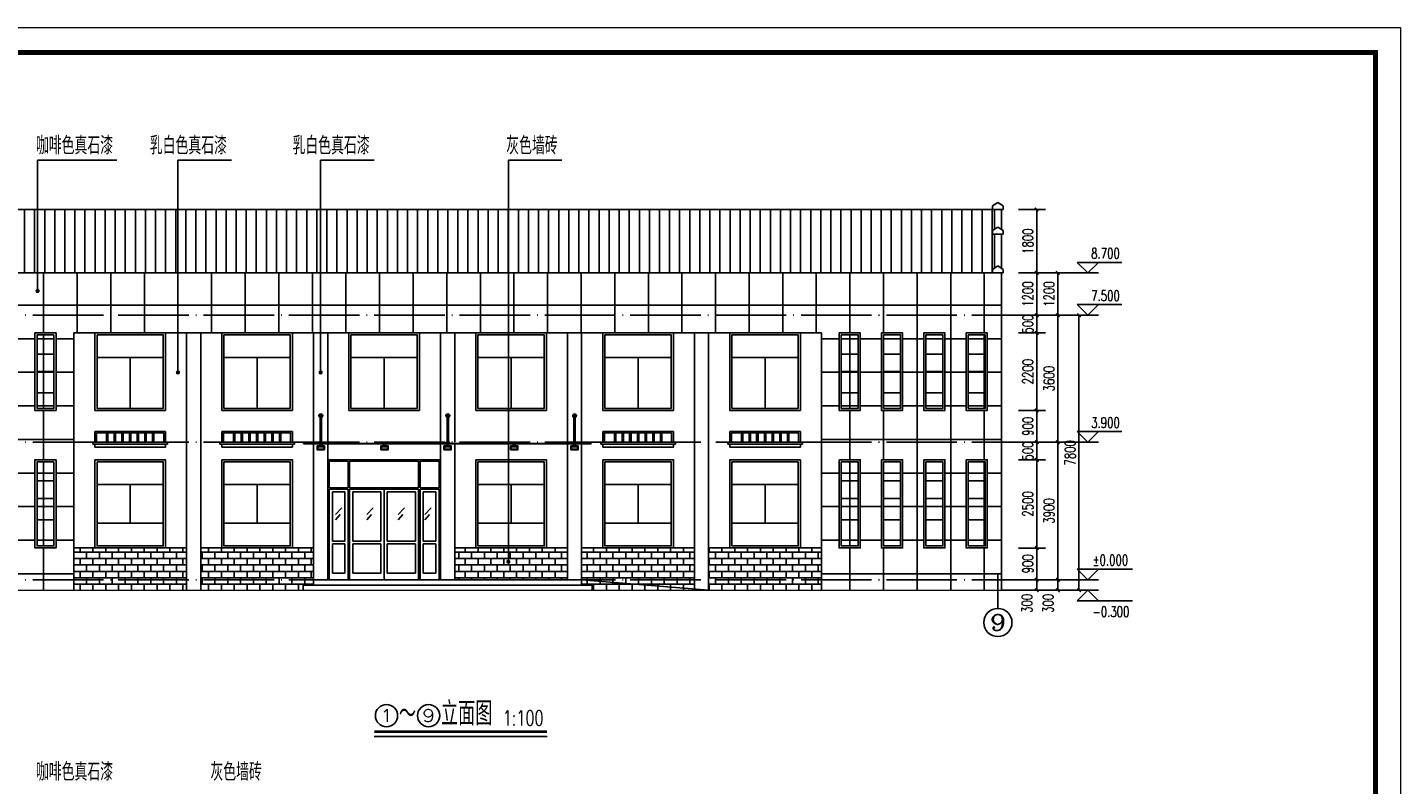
# Model space of a CAD drawing. Extents: x 88237 to 730297, y -11868 to 107702.
# Tile 26 of 51: x 446381 to 485309, y 63334 to 84802. Entities that reach past the tile are written whole.
import ezdxf
from ezdxf.enums import TextEntityAlignment as Align

# ---------------------------------------------------------------- set-up
doc = ezdxf.new("R2010")
doc.units = 0
doc.header["$LTSCALE"] = 1000
doc.header["$MEASUREMENT"] = 0
doc.linetypes.add('DOTE', pattern=[2.42, 2, -0.2, 0.02, -0.2])
for name, color, linetype in [('AXIS', 3, 'Continuous'), ('AXIS_TEXT', 7, 'Continuous'), ('DIM_ELEV', 3, 'Continuous'), ('DIM_LEAD', 3, 'Continuous'), ('DIM_SYMB', 3, 'Continuous'), ('DOTE', 1, 'DOTE'), ('PUB_DIM', 3, 'Continuous'), ('PUB_TEXT', 7, 'Continuous'), ('WINDOW', 4, 'Continuous'), ('zz-6', 7, 'Continuous'), ('图框', 7, 'Continuous')]:
    doc.layers.add(name, color=color, linetype=linetype)
doc.styles.add('_TCH_AXIS', font='COMPLEX', dxfattribs={"bigfont": 'GBCBIG'})
doc.styles.add('_TCH_DIM', font='SIMPLEX', dxfattribs={"bigfont": 'GBCBIG'})
doc.styles.add('_TCH_DIM_T3', font='SIMPLEX', dxfattribs={"width": 0.705882, "bigfont": 'GBCBIG'})
doc.dimstyles.new('_TCH_ARCH&&100', dxfattribs={"dimtxt": 297.5, "dimasz": 100, "dimexe": 250, "dimexo": 300, "dimgap": 100, "dimtad": 1, "dimdec": 0, "dimzin": 0, "dimdsep": 46, "dimtxsty": '_TCH_DIM_T3', "dimblk": 'ARCHTICK', "dimcen": 0.09, "dimclrt": 7, "dimazin": 2, "dimtfac": 1, "dimtdec": 0, "dimtix": 1, "dimtmove": 2, "dimatfit": 3, "dimfxl": 1, "dimtolj": 1, "dimtzin": 0, "dimarcsym": 0})

# ---------------------------------------------------------------- blocks, each defined once
blk = doc.blocks.new('_ArchTick')
at = {"color": 0, "linetype": 'ByBlock', "const_width": 0.4}
blk.add_lwpolyline([(-0.5, -0.5), (0.5, 0.5)], dxfattribs=at)
blk = doc.blocks.new('*D428')
at = {"layer": 'Defpoints', "color": 0}
for p in [(473718, 76641), (476193, 76641), (473718, 68841)]:
    blk.add_point(p, dxfattribs=at)
at = {"layer": 'PUB_DIM', "color": 0, "lineweight": -2}
for p, q in [((474018, 76641), (476443, 76641)), ((476193, 68841), (476193, 76641)), ((474018, 68841), (476443, 68841))]:
    blk.add_line(p, q, dxfattribs=at)
at = {"layer": 'PUB_DIM', "color": 0, "lineweight": -2, "xscale": 100, "yscale": 100, "zscale": 100}
for p, rotation in [((476193, 76641), 90), ((476193, 68841), 270)]:
    blk.add_blockref('_ArchTick', p, dxfattribs=dict(at, rotation=rotation))
at = {"layer": 'PUB_DIM', "color": 7, "insert": (475944, 72741), "char_height": 297.5, "attachment_point": 5, "rotation": 90, "style": '_TCH_DIM_T3'}
blk.add_mtext('\\A1;7800', dxfattribs=at)
blk = doc.blocks.new('*D429')
at = {"layer": 'Defpoints', "color": 0}
for p in [(474781, 69141), (475593, 69141), (474781, 68841)]:
    blk.add_point(p, dxfattribs=at)
at = {"layer": 'PUB_DIM', "color": 0, "lineweight": -2}
for p, q in [((475081, 69141), (475843, 69141)), ((475593, 68841), (475593, 69141)), ((475081, 68841), (475843, 68841))]:
    blk.add_line(p, q, dxfattribs=at)
at = {"layer": 'PUB_DIM', "color": 0, "lineweight": -2, "xscale": 100, "yscale": 100, "zscale": 100}
for p, rotation in [((475593, 69141), 90), ((475593, 68841), 270)]:
    blk.add_blockref('_ArchTick', p, dxfattribs=dict(at, rotation=rotation))
at = {"layer": 'PUB_DIM', "color": 7, "insert": (475318, 68471), "char_height": 297.5, "attachment_point": 5, "rotation": 90, "style": '_TCH_DIM_T3'}
blk.add_mtext('\\A1;300', dxfattribs=at)
blk = doc.blocks.new('*D430')
at = {"layer": 'Defpoints', "color": 0}
for p in [(474781, 73041), (475593, 73041), (474781, 69141)]:
    blk.add_point(p, dxfattribs=at)
at = {"layer": 'PUB_DIM', "color": 0, "lineweight": -2}
for p, q in [((475081, 73041), (475843, 73041)), ((475593, 69141), (475593, 73041)), ((475081, 69141), (475843, 69141))]:
    blk.add_line(p, q, dxfattribs=at)
at = {"layer": 'PUB_DIM', "color": 0, "lineweight": -2, "xscale": 100, "yscale": 100, "zscale": 100}
for p, rotation in [((475593, 73041), 90), ((475593, 69141), 270)]:
    blk.add_blockref('_ArchTick', p, dxfattribs=dict(at, rotation=rotation))
at = {"layer": 'PUB_DIM', "color": 7, "insert": (475344, 71091), "char_height": 297.5, "attachment_point": 5, "rotation": 90, "style": '_TCH_DIM_T3'}
blk.add_mtext('\\A1;3900', dxfattribs=at)
blk = doc.blocks.new('*D431')
at = {"layer": 'Defpoints', "color": 0}
for p in [(474781, 76641), (475593, 76641), (474781, 73041)]:
    blk.add_point(p, dxfattribs=at)
at = {"layer": 'PUB_DIM', "color": 0, "lineweight": -2}
for p, q in [((475081, 76641), (475843, 76641)), ((475593, 73041), (475593, 76641)), ((475081, 73041), (475843, 73041))]:
    blk.add_line(p, q, dxfattribs=at)
at = {"layer": 'PUB_DIM', "color": 0, "lineweight": -2, "xscale": 100, "yscale": 100, "zscale": 100}
for p, rotation in [((475593, 76641), 90), ((475593, 73041), 270)]:
    blk.add_blockref('_ArchTick', p, dxfattribs=dict(at, rotation=rotation))
at = {"layer": 'PUB_DIM', "color": 7, "insert": (475344, 74841), "char_height": 297.5, "attachment_point": 5, "rotation": 90, "style": '_TCH_DIM_T3'}
blk.add_mtext('\\A1;3600', dxfattribs=at)
blk = doc.blocks.new('*D432')
at = {"layer": 'Defpoints', "color": 0}
for p in [(474781, 77841), (475593, 77841), (474781, 76641)]:
    blk.add_point(p, dxfattribs=at)
at = {"layer": 'PUB_DIM', "color": 0, "lineweight": -2}
for p, q in [((475081, 77841), (475843, 77841)), ((475593, 76641), (475593, 77841)), ((475081, 76641), (475843, 76641))]:
    blk.add_line(p, q, dxfattribs=at)
at = {"layer": 'PUB_DIM', "color": 0, "lineweight": -2, "xscale": 100, "yscale": 100, "zscale": 100}
for p, rotation in [((475593, 77841), 90), ((475593, 76641), 270)]:
    blk.add_blockref('_ArchTick', p, dxfattribs=dict(at, rotation=rotation))
at = {"layer": 'PUB_DIM', "color": 7, "insert": (475344, 77241), "char_height": 297.5, "attachment_point": 5, "rotation": 90, "style": '_TCH_DIM_T3'}
blk.add_mtext('\\A1;1200', dxfattribs=at)
blk = doc.blocks.new('*D433')
at = {"layer": 'Defpoints', "color": 0}
for p in [(474181, 69141), (474993, 69141), (474181, 68841)]:
    blk.add_point(p, dxfattribs=at)
at = {"layer": 'PUB_DIM', "color": 0, "lineweight": -2}
for p, q in [((474481, 69141), (475243, 69141)), ((474993, 68841), (474993, 69141)), ((474481, 68841), (475243, 68841))]:
    blk.add_line(p, q, dxfattribs=at)
at = {"layer": 'PUB_DIM', "color": 0, "lineweight": -2, "xscale": 100, "yscale": 100, "zscale": 100}
for p, rotation in [((474993, 69141), 90), ((474993, 68841), 270)]:
    blk.add_blockref('_ArchTick', p, dxfattribs=dict(at, rotation=rotation))
at = {"layer": 'PUB_DIM', "color": 7, "insert": (474718, 68471), "char_height": 297.5, "attachment_point": 5, "rotation": 90, "style": '_TCH_DIM_T3'}
blk.add_mtext('\\A1;300', dxfattribs=at)
blk = doc.blocks.new('*D434')
at = {"layer": 'Defpoints', "color": 0}
for p in [(474181, 70041), (474993, 70041), (474181, 69141)]:
    blk.add_point(p, dxfattribs=at)
at = {"layer": 'PUB_DIM', "color": 0, "lineweight": -2}
for p, q in [((474481, 70041), (475243, 70041)), ((474993, 69141), (474993, 70041)), ((474481, 69141), (475243, 69141))]:
    blk.add_line(p, q, dxfattribs=at)
at = {"layer": 'PUB_DIM', "color": 0, "lineweight": -2, "xscale": 100, "yscale": 100, "zscale": 100}
for p, rotation in [((474993, 70041), 90), ((474993, 69141), 270)]:
    blk.add_blockref('_ArchTick', p, dxfattribs=dict(at, rotation=rotation))
at = {"layer": 'PUB_DIM', "color": 7, "insert": (474744, 69591), "char_height": 297.5, "attachment_point": 5, "rotation": 90, "style": '_TCH_DIM_T3'}
blk.add_mtext('\\A1;900', dxfattribs=at)
blk = doc.blocks.new('*D435')
at = {"layer": 'Defpoints', "color": 0}
for p in [(474181, 72541), (474993, 72541), (474181, 70041)]:
    blk.add_point(p, dxfattribs=at)
at = {"layer": 'PUB_DIM', "color": 0, "lineweight": -2}
for p, q in [((474481, 72541), (475243, 72541)), ((474993, 70041), (474993, 72541)), ((474481, 70041), (475243, 70041))]:
    blk.add_line(p, q, dxfattribs=at)
at = {"layer": 'PUB_DIM', "color": 0, "lineweight": -2, "xscale": 100, "yscale": 100, "zscale": 100}
for p, rotation in [((474993, 72541), 90), ((474993, 70041), 270)]:
    blk.add_blockref('_ArchTick', p, dxfattribs=dict(at, rotation=rotation))
at = {"layer": 'PUB_DIM', "color": 7, "insert": (474744, 71291), "char_height": 297.5, "attachment_point": 5, "rotation": 90, "style": '_TCH_DIM_T3'}
blk.add_mtext('\\A1;2500', dxfattribs=at)
blk = doc.blocks.new('*D436')
at = {"layer": 'Defpoints', "color": 0}
for p in [(474181, 73041), (474993, 73041), (474181, 72541)]:
    blk.add_point(p, dxfattribs=at)
at = {"layer": 'PUB_DIM', "color": 0, "lineweight": -2}
for p, q in [((474481, 73041), (475243, 73041)), ((474993, 73041), (474993, 73141)), ((474993, 72541), (474993, 73041)), ((474481, 72541), (475243, 72541)), ((474993, 72541), (474993, 72441))]:
    blk.add_line(p, q, dxfattribs=at)
at = {"layer": 'PUB_DIM', "color": 0, "lineweight": -2, "xscale": 100, "yscale": 100, "zscale": 100}
for p, rotation in [((474993, 73041), 270), ((474993, 72541), 90)]:
    blk.add_blockref('_ArchTick', p, dxfattribs=dict(at, rotation=rotation))
at = {"layer": 'PUB_DIM', "color": 7, "insert": (474744, 72791), "char_height": 297.5, "attachment_point": 5, "rotation": 90, "style": '_TCH_DIM_T3'}
blk.add_mtext('\\A1;500', dxfattribs=at)
blk = doc.blocks.new('*D437')
at = {"layer": 'Defpoints', "color": 0}
for p in [(474181, 73941), (474993, 73941), (474181, 73041)]:
    blk.add_point(p, dxfattribs=at)
at = {"layer": 'PUB_DIM', "color": 0, "lineweight": -2}
for p, q in [((474481, 73941), (475243, 73941)), ((474993, 73041), (474993, 73941)), ((474481, 73041), (475243, 73041))]:
    blk.add_line(p, q, dxfattribs=at)
at = {"layer": 'PUB_DIM', "color": 0, "lineweight": -2, "xscale": 100, "yscale": 100, "zscale": 100}
for p, rotation in [((474993, 73941), 90), ((474993, 73041), 270)]:
    blk.add_blockref('_ArchTick', p, dxfattribs=dict(at, rotation=rotation))
at = {"layer": 'PUB_DIM', "color": 7, "insert": (474744, 73491), "char_height": 297.5, "attachment_point": 5, "rotation": 90, "style": '_TCH_DIM_T3'}
blk.add_mtext('\\A1;900', dxfattribs=at)
blk = doc.blocks.new('*D438')
at = {"layer": 'Defpoints', "color": 0}
for p in [(474181, 76141), (474993, 76141), (474181, 73941)]:
    blk.add_point(p, dxfattribs=at)
at = {"layer": 'PUB_DIM', "color": 0, "lineweight": -2}
for p, q in [((474481, 76141), (475243, 76141)), ((474993, 73941), (474993, 76141)), ((474481, 73941), (475243, 73941))]:
    blk.add_line(p, q, dxfattribs=at)
at = {"layer": 'PUB_DIM', "color": 0, "lineweight": -2, "xscale": 100, "yscale": 100, "zscale": 100}
for p, rotation in [((474993, 76141), 90), ((474993, 73941), 270)]:
    blk.add_blockref('_ArchTick', p, dxfattribs=dict(at, rotation=rotation))
at = {"layer": 'PUB_DIM', "color": 7, "insert": (474744, 75041), "char_height": 297.5, "attachment_point": 5, "rotation": 90, "style": '_TCH_DIM_T3'}
blk.add_mtext('\\A1;2200', dxfattribs=at)
blk = doc.blocks.new('*D439')
at = {"layer": 'Defpoints', "color": 0}
for p in [(474181, 76641), (474993, 76641), (474181, 76141)]:
    blk.add_point(p, dxfattribs=at)
at = {"layer": 'PUB_DIM', "color": 0, "lineweight": -2}
for p, q in [((474993, 76641), (474993, 76741)), ((474481, 76641), (475243, 76641)), ((474993, 76141), (474993, 76641)), ((474481, 76141), (475243, 76141)), ((474993, 76141), (474993, 76041))]:
    blk.add_line(p, q, dxfattribs=at)
at = {"layer": 'PUB_DIM', "color": 0, "lineweight": -2, "xscale": 100, "yscale": 100, "zscale": 100}
for p, rotation in [((474993, 76641), 270), ((474993, 76141), 90)]:
    blk.add_blockref('_ArchTick', p, dxfattribs=dict(at, rotation=rotation))
at = {"layer": 'PUB_DIM', "color": 7, "insert": (474744, 76391), "char_height": 297.5, "attachment_point": 5, "rotation": 90, "style": '_TCH_DIM_T3'}
blk.add_mtext('\\A1;500', dxfattribs=at)
blk = doc.blocks.new('*D440')
at = {"layer": 'Defpoints', "color": 0}
for p in [(474181, 77841), (474993, 77841), (474181, 76641)]:
    blk.add_point(p, dxfattribs=at)
at = {"layer": 'PUB_DIM', "color": 0, "lineweight": -2}
for p, q in [((474481, 77841), (475243, 77841)), ((474993, 76641), (474993, 77841)), ((474481, 76641), (475243, 76641))]:
    blk.add_line(p, q, dxfattribs=at)
at = {"layer": 'PUB_DIM', "color": 0, "lineweight": -2, "xscale": 100, "yscale": 100, "zscale": 100}
for p, rotation in [((474993, 77841), 90), ((474993, 76641), 270)]:
    blk.add_blockref('_ArchTick', p, dxfattribs=dict(at, rotation=rotation))
at = {"layer": 'PUB_DIM', "color": 7, "insert": (474744, 77241), "char_height": 297.5, "attachment_point": 5, "rotation": 90, "style": '_TCH_DIM_T3'}
blk.add_mtext('\\A1;1200', dxfattribs=at)
blk = doc.blocks.new('*D441')
at = {"layer": 'Defpoints', "color": 0}
for p in [(474181, 79641), (474993, 79641), (474181, 77841)]:
    blk.add_point(p, dxfattribs=at)
at = {"layer": 'PUB_DIM', "color": 0, "lineweight": -2}
for p, q in [((474481, 79641), (475243, 79641)), ((474993, 77841), (474993, 79641)), ((474481, 77841), (475243, 77841))]:
    blk.add_line(p, q, dxfattribs=at)
at = {"layer": 'PUB_DIM', "color": 0, "lineweight": -2, "xscale": 100, "yscale": 100, "zscale": 100}
for p, rotation in [((474993, 79641), 90), ((474993, 77841), 270)]:
    blk.add_blockref('_ArchTick', p, dxfattribs=dict(at, rotation=rotation))
at = {"layer": 'PUB_DIM', "color": 7, "insert": (474744, 78741), "char_height": 297.5, "attachment_point": 5, "rotation": 90, "style": '_TCH_DIM_T3'}
blk.add_mtext('\\A1;1800', dxfattribs=at)
blk = doc.blocks.new('d4trtg')
at = {"lineweight": 0}
for p, q in [((653868.4, 3902577.3), (658071.2, 3902577.3)), ((658071.2, 3902577.3), (658071.2, 3899605.3))]:
    blk.add_line(p, q, dxfattribs=at)
at = {"lineweight": 0, "const_width": 10}
blk.add_lwpolyline([(654118.6, 3902527.3), (658021.2, 3902527.3), (658021.2, 3899655.4), (654118.6, 3899655.4)], close=True, dxfattribs=at)

msp = doc.modelspace()

# ---------------------------------------------------------------- hatches: boundary and pattern name
h = msp.add_hatch()
h.set_pattern_fill('ANSI31', color=251, scale=180, angle=45, style=0)
h.set_pattern_definition([(90, (400291.68, -264889.1), (-285.75, 9e-14), [])])
h.paths.add_polyline_path([(442793, 79641.3), (442793, 77841.3), (473793, 77841.3), (473793, 79641.3)])
h = msp.add_hatch()
h.set_pattern_fill('ANSI37', color=18, scale=600, angle=45, style=0)
h.set_pattern_definition([(90, (-963814.6, -245969), (-952.5, 2e-13), []), (180, (-963814.6, -245969), (-2e-13, -952.5), [])])
h.paths.add_polyline_path([(468893, 76141.3), (468893, 68841.3), (473993, 68841.3), (473993, 77841.3), (442593, 77841.3), (442593, 68841.3), (447693, 68841.3), (447693, 76141.3)])
h.paths.add_polyline_path([(447193, 76141.3), (447193, 73941.3), (446593, 73941.3), (446593, 76141.3)], flags=16)
h.paths.add_polyline_path([(445993, 76141.3), (445993, 73941.3), (445393, 73941.3), (445393, 76141.3)], flags=16)
h.paths.add_polyline_path([(447193, 72541.3), (447193, 70041.3), (446593, 70041.3), (446593, 72541.3)], flags=16)
h.paths.add_polyline_path([(445993, 72541.3), (445993, 70041.3), (445393, 70041.3), (445393, 72541.3)], flags=16)
h.paths.add_polyline_path([(444793, 76141.3), (444793, 73941.3), (444193, 73941.3), (444193, 76141.3)], flags=16)
h.paths.add_polyline_path([(444793, 72541.3), (444793, 70041.3), (444193, 70041.3), (444193, 72541.3)], flags=16)
h.paths.add_polyline_path([(443593, 76141.3), (443593, 73941.3), (442993, 73941.3), (442993, 76141.3)], flags=16)
h.paths.add_polyline_path([(443593, 72541.3), (443593, 70041.3), (442993, 70041.3), (442993, 72541.3)], flags=16)
h.paths.add_polyline_path([(469393, 76141.3), (469993, 76141.3), (469993, 73941.3), (469393, 73941.3)], flags=16)
h.paths.add_polyline_path([(469393, 72541.3), (469993, 72541.3), (469993, 70041.3), (469393, 70041.3)], flags=16)
h.paths.add_polyline_path([(470593, 76141.3), (471193, 76141.3), (471193, 73941.3), (470593, 73941.3)], flags=16)
h.paths.add_polyline_path([(470593, 72541.3), (471193, 72541.3), (471193, 70041.3), (470593, 70041.3)], flags=16)
h.paths.add_polyline_path([(471793, 76141.3), (472393, 76141.3), (472393, 73941.3), (471793, 73941.3)], flags=16)
h.paths.add_polyline_path([(471793, 72541.3), (472393, 72541.3), (472393, 70041.3), (471793, 70041.3)], flags=16)
h.paths.add_polyline_path([(472993, 76141.3), (473593, 76141.3), (473593, 73941.3), (472993, 73941.3)], flags=16)
h.paths.add_polyline_path([(472993, 72541.3), (473593, 72541.3), (473593, 70041.3), (472993, 70041.3)], flags=16)
h.paths.add_polyline_path([(444733, 72481.3), (444733, 70101.3), (444253, 70101.3), (444253, 72481.3)], flags=0)
h.paths.add_polyline_path([(445933, 72481.3), (445933, 70101.3), (445453, 70101.3), (445453, 72481.3)], flags=0)
h.paths.add_polyline_path([(447133, 72481.3), (447133, 70101.3), (446653, 70101.3), (446653, 72481.3)], flags=0)
h.paths.add_polyline_path([(443533, 72481.3), (443533, 70101.3), (443053, 70101.3), (443053, 72481.3)], flags=0)
h.paths.add_polyline_path([(443533, 76081.3), (443533, 74001.3), (443053, 74001.3), (443053, 76081.3)], flags=0)
h.paths.add_polyline_path([(444733, 76081.3), (444733, 74001.3), (444253, 74001.3), (444253, 76081.3)], flags=0)
h.paths.add_polyline_path([(445933, 76081.3), (445933, 74001.3), (445453, 74001.3), (445453, 76081.3)], flags=0)
h.paths.add_polyline_path([(447133, 76081.3), (447133, 74001.3), (446653, 74001.3), (446653, 76081.3)], flags=0)
h.paths.add_polyline_path([(469453, 76081.3), (469933, 76081.3), (469933, 74001.3), (469453, 74001.3)], flags=0)
h.paths.add_polyline_path([(470653, 76081.3), (471133, 76081.3), (471133, 74001.3), (470653, 74001.3)], flags=0)
h.paths.add_polyline_path([(471853, 76081.3), (472333, 76081.3), (472333, 74001.3), (471853, 74001.3)], flags=0)
h.paths.add_polyline_path([(473053, 76081.3), (473533, 76081.3), (473533, 74001.3), (473053, 74001.3)], flags=0)
h.paths.add_polyline_path([(469453, 72481.3), (469933, 72481.3), (469933, 70101.3), (469453, 70101.3)], flags=0)
h.paths.add_polyline_path([(470653, 72481.3), (471133, 72481.3), (471133, 70101.3), (470653, 70101.3)], flags=0)
h.paths.add_polyline_path([(471853, 72481.3), (472333, 72481.3), (472333, 70101.3), (471853, 70101.3)], flags=0)
h.paths.add_polyline_path([(473053, 72481.3), (473533, 72481.3), (473533, 70101.3), (473053, 70101.3)], flags=0)
h = msp.add_hatch()
h.set_pattern_fill('AR-B816', color=8, scale=150, style=0)
h.set_pattern_definition([(0, (-963814.61, -245968.99), (0, 181.9656), []), (90, (-963814.61, -245968.99), (-181.9656, 181.9656), [181.9656, -181.9656])])
h.paths.add_polyline_path([(468893, 70041.3), (465693, 70041.3), (465693, 68841.3), (468893, 68841.3)])
h.paths.add_polyline_path([(465293, 70041.3), (462093, 70041.3), (462093, 69141.3), (462093, 68991.3), (462393, 68991.3), (462393, 68841.3), (465293, 68841.3)])
h.paths.add_polyline_path([(461693, 70041.3), (458493, 70041.3), (458493, 69141.3), (461693, 69141.3)])
h.paths.add_polyline_path([(454493, 70041.3), (451293, 70041.3), (451293, 68841.3), (454193, 68841.3), (454193, 68991.3), (454493, 68991.3), (454493, 69141.3)])
h.paths.add_polyline_path([(450893, 70041.3), (447693, 70041.3), (447693, 68841.3), (450893, 68841.3)])

# ---------------------------------------------------------------- linework, layer by layer
for p, q in [((473891.3, 79841.3), (473741.3, 79741.3)), ((473891.3, 79841.3), (474041.3, 79741.3)), ((442593, 79641.3), (473993, 79641.3)), ((473741.3, 79641.3), (473741.3, 79741.3)), ((474041.3, 79641.3), (473741.3, 79641.3)), ((473791.3, 79641.3), (473991.3, 79641.3)), ((473793, 79074.7), (473793, 79641.3)), ((473993, 79074.7), (473993, 79641.3)), ((474041.3, 79741.3), (474041.3, 79641.3)), ((473893, 79141.3), (473743, 79041.3)), ((473743, 78941.3), (473743, 79041.3)), ((473893, 79141.3), (474043, 79041.3)), ((474043, 79041.3), (474043, 78941.3)), ((474043, 78941.3), (473743, 78941.3)), ((473793, 77974.9), (473793, 78941.3)), ((473993, 78941.3), (473793, 78941.3)), ((473793, 78941.3), (473993, 78941.3)), ((473993, 77974.5), (473993, 78941.3)), ((473892.7, 78041.3), (473742.7, 77941.3)), ((473742.7, 77841.3), (473742.7, 77941.3)), ((473892.7, 78041.3), (474042.7, 77941.3)), ((474042.7, 77941.3), (474042.7, 77841.3)), ((473993, 77841.3), (442593, 77841.3)), ((474042.7, 77841.3), (473742.7, 77841.3)), ((473792.7, 77841.3), (473992.7, 77841.3)), ((473993, 77841.3), (473993, 68841.3)), ((447693, 76141.3), (447693, 68841.3)), ((468893, 76141.3), (447693, 76141.3)), ((447693, 76141.3), (447693, 68841.3)), ((450893, 76141.3), (450893, 68841.3)), ((451293, 76141.3), (451293, 68841.3)), ((454493, 76141.3), (454493, 73041.3)), ((454893, 76141.3), (454893, 73041.3)), ((458093, 76141.3), (458093, 73041.3)), ((458493, 76141.3), (458493, 73041.3)), ((461693, 76141.3), (461693, 73041.3)), ((462093, 76141.3), (462093, 73041.3)), ((465293, 76141.3), (465293, 68841.3)), ((465693, 76141.3), (465693, 68841.3)), ((468893, 76141.3), (468893, 68841.3)), ((468893, 76141.3), (468893, 68841.3)), ((454493, 72998.3), (454493, 69141.3)), ((454893, 72998.3), (454893, 69141.3)), ((458093, 72998.3), (458093, 69141.3)), ((458493, 72998.3), (458493, 69141.3)), ((461693, 72998.3), (461693, 69141.3)), ((462093, 72998.3), (462093, 69141.3)), ((450893, 70041.3), (447693, 70041.3)), ((454493, 70041.3), (451293, 70041.3)), ((461693, 70041.3), (458493, 70041.3)), ((465293, 70041.3), (462093, 70041.3)), ((468893, 70041.3), (465693, 70041.3)), ((454193, 68991.3), (454193, 68841.3)), ((454193, 68991.3), (462393, 68991.3)), ((454493, 69141.3), (454493, 68991.3)), ((454493, 69141.3), (462093, 69141.3)), ((462093, 69141.3), (462093, 68991.3)), ((462093, 69141.3), (465693, 68841.3)), ((462393, 68991.3), (462393, 68841.3))]:
    msp.add_line(p, q)
at = {"color": 4}
for p, q in [((446653, 75541.3), (447133, 75541.3)), ((469933, 75541.3), (469453, 75541.3)), ((471133, 75541.3), (470653, 75541.3)), ((472333, 75541.3), (471853, 75541.3)), ((473533, 75541.3), (473053, 75541.3)), ((448353, 75441.3), (450233, 75441.3)), ((449293, 75441.3), (449293, 74001.3)), ((451953, 75441.3), (453833, 75441.3)), ((452893, 75441.3), (452893, 74001.3)), ((455553, 75441.3), (457433, 75441.3)), ((456493, 75441.3), (456493, 74001.3)), ((459153, 75441.3), (461033, 75441.3)), ((460093, 75441.3), (460093, 74001.3)), ((462753, 75441.3), (464633, 75441.3)), ((463693, 75441.3), (463693, 74001.3)), ((468233, 75441.3), (466353, 75441.3)), ((467293, 75441.3), (467293, 74001.3)), ((446653, 75041.3), (447133, 75041.3)), ((469933, 75041.3), (469453, 75041.3)), ((471133, 75041.3), (470653, 75041.3)), ((472333, 75041.3), (471853, 75041.3)), ((473533, 75041.3), (473053, 75041.3)), ((446653, 74441.3), (447133, 74441.3)), ((469933, 74441.3), (469453, 74441.3)), ((471133, 74441.3), (470653, 74441.3)), ((472333, 74441.3), (471853, 74441.3)), ((473533, 74441.3), (473053, 74441.3)), ((454937, 71748), (454937, 72503.9)), ((454937, 72503.9), (455470.3, 72503.9)), ((455470.3, 72503.9), (455470.3, 71748)), ((457470.3, 72503.9), (455515.6, 72503.9)), ((455515.6, 72503.9), (455515.6, 71748)), ((457470.3, 71748), (457470.3, 72503.9)), ((457515.6, 72503.9), (458049, 72503.9)), ((457515.6, 71748), (457515.6, 72503.9)), ((458049, 72503.9), (458049, 71748)), ((446653, 71941.3), (447133, 71941.3)), ((448353, 71841.3), (450233, 71841.3)), ((449293, 71841.3), (449293, 70741.3)), ((451953, 71841.3), (453833, 71841.3)), ((452893, 71841.3), (452893, 70741.3)), ((455470.3, 71748), (454937, 71748)), ((454937, 71710.6), (454937, 69141.3)), ((455470.3, 71710.6), (454937, 71710.6)), ((455026.3, 70237.3), (455026.3, 71634.7)), ((455026.3, 71634.7), (455382.3, 71634.7)), ((455382.3, 71634.7), (455382.3, 70237.3)), ((455470.3, 69141.3), (455470.3, 71710.6)), ((455515.6, 71748), (457470.3, 71748)), ((455515.6, 71710.6), (457470.3, 71710.6)), ((455515.6, 69141.3), (455515.6, 71710.6)), ((455603.6, 71634.7), (456403.6, 71634.7)), ((455603.6, 70237.3), (455603.6, 71634.7)), ((456403.6, 71634.7), (456403.6, 70237.3)), ((456493, 69141.3), (456493, 71710.6)), ((456582.3, 71634.7), (456582.3, 70237.3)), ((457382.3, 71634.7), (456582.3, 71634.7)), ((457382.3, 70237.3), (457382.3, 71634.7)), ((457470.3, 71710.6), (457470.3, 69141.3)), ((458049, 71748), (457515.6, 71748)), ((457515.6, 71710.6), (457515.6, 69141.3)), ((458049, 71710.6), (457515.6, 71710.6)), ((457603.6, 71634.7), (457959.6, 71634.7)), ((457603.6, 70237.3), (457603.6, 71634.7)), ((457959.6, 71634.7), (457959.6, 70237.3)), ((458049, 69141.3), (458049, 71710.6)), ((459153, 71841.3), (461033, 71841.3)), ((460093, 71841.3), (460093, 70741.3)), ((462753, 71841.3), (464633, 71841.3)), ((463693, 71841.3), (463693, 70741.3)), ((468233, 71841.3), (466353, 71841.3)), ((467293, 71841.3), (467293, 70741.3)), ((469933, 71941.3), (469453, 71941.3)), ((471133, 71941.3), (470653, 71941.3)), ((472333, 71941.3), (471853, 71941.3)), ((473533, 71941.3), (473053, 71941.3)), ((446653, 71441.3), (447133, 71441.3)), ((469933, 71441.3), (469453, 71441.3)), ((471133, 71441.3), (470653, 71441.3)), ((472333, 71441.3), (471853, 71441.3)), ((473533, 71441.3), (473053, 71441.3)), ((455115.6, 70992.1), (455293, 71181.3)), ((455115.6, 70841.3), (455249, 70992.1)), ((456182.3, 71181.3), (456003.6, 70992.1)), ((456137, 70992.1), (456003.6, 70841.3)), ((456893, 70992.1), (457070.3, 71181.3)), ((456893, 70841.3), (457026.3, 70992.1)), ((457826.3, 71181.3), (457649, 70992.1)), ((457782.3, 70992.1), (457649, 70841.3)), ((446653, 70841.3), (447133, 70841.3)), ((448353, 70741.3), (450233, 70741.3)), ((451953, 70741.3), (453833, 70741.3)), ((459153, 70741.3), (461033, 70741.3)), ((462753, 70741.3), (464633, 70741.3)), ((468233, 70741.3), (466353, 70741.3)), ((469933, 70841.3), (469453, 70841.3)), ((471133, 70841.3), (470653, 70841.3)), ((472333, 70841.3), (471853, 70841.3)), ((473533, 70841.3), (473053, 70841.3)), ((455382.3, 70237.3), (455026.3, 70237.3)), ((455026.3, 70161.3), (455026.3, 69330.6)), ((455382.3, 70161.3), (455026.3, 70161.3)), ((455382.3, 69330.6), (455382.3, 70161.3)), ((456403.6, 70237.3), (455603.6, 70237.3)), ((456403.6, 70161.3), (455603.6, 70161.3)), ((455603.6, 70161.3), (455603.6, 69330.6)), ((456403.6, 69330.6), (456403.6, 70161.3)), ((456582.3, 70237.3), (457382.3, 70237.3)), ((456582.3, 69330.6), (456582.3, 70161.3)), ((456582.3, 70161.3), (457382.3, 70161.3)), ((457382.3, 70161.3), (457382.3, 69330.6)), ((457959.6, 70237.3), (457603.6, 70237.3)), ((457603.6, 70161.3), (457603.6, 69330.6)), ((457959.6, 70161.3), (457603.6, 70161.3)), ((457959.6, 69330.6), (457959.6, 70161.3)), ((455026.3, 69330.6), (455382.3, 69330.6)), ((455603.6, 69330.6), (456403.6, 69330.6)), ((457382.3, 69330.6), (456582.3, 69330.6)), ((457603.6, 69330.6), (457959.6, 69330.6))]:
    msp.add_line(p, q, dxfattribs=at)
at = {"color": 8}
for p, q in [((448293, 73041.3), (448293, 73341.3)), ((448293, 73341.3), (450293, 73341.3)), ((448343, 73041.3), (448343, 73311.3)), ((448343, 73311.3), (450243, 73311.3)), ((448620.5, 73311.3), (448620.5, 73041.3)), ((448660.5, 73311.3), (448660.5, 73041.3)), ((448838, 73311.3), (448838, 73041.3)), ((448878, 73311.3), (448878, 73041.3)), ((449054, 73311.3), (449054, 73041.3)), ((449094, 73311.3), (449094, 73041.3)), ((449273, 73311.3), (449273, 73041.3)), ((449313, 73311.3), (449313, 73041.3)), ((449491.9, 73311.3), (449491.9, 73041.3)), ((449531.9, 73311.3), (449531.9, 73041.3)), ((449708, 73311.3), (449708, 73041.3)), ((449748, 73311.3), (449748, 73041.3)), ((449925.5, 73311.3), (449925.5, 73041.3)), ((449965.5, 73311.3), (449965.5, 73041.3)), ((450243, 73041.3), (450243, 73311.3)), ((450293, 73041.3), (450293, 73341.3)), ((451893, 73041.3), (451893, 73341.3)), ((451893, 73341.3), (453893, 73341.3)), ((451943, 73041.3), (451943, 73311.3)), ((451943, 73311.3), (453843, 73311.3)), ((452220.5, 73311.3), (452220.5, 73041.3)), ((452260.5, 73311.3), (452260.5, 73041.3)), ((452438, 73311.3), (452438, 73041.3)), ((452478, 73311.3), (452478, 73041.3)), ((452654, 73311.3), (452654, 73041.3)), ((452694, 73311.3), (452694, 73041.3)), ((452873, 73311.3), (452873, 73041.3)), ((452913, 73311.3), (452913, 73041.3)), ((453091.9, 73311.3), (453091.9, 73041.3)), ((453131.9, 73311.3), (453131.9, 73041.3)), ((453308, 73311.3), (453308, 73041.3)), ((453348, 73311.3), (453348, 73041.3)), ((453525.5, 73311.3), (453525.5, 73041.3)), ((453565.5, 73311.3), (453565.5, 73041.3)), ((453843, 73041.3), (453843, 73311.3)), ((453893, 73041.3), (453893, 73341.3)), ((462693, 73041.3), (462693, 73341.3)), ((462693, 73341.3), (464693, 73341.3)), ((462743, 73041.3), (462743, 73311.3)), ((462743, 73311.3), (464643, 73311.3)), ((463020.5, 73311.3), (463020.5, 73041.3)), ((463060.5, 73311.3), (463060.5, 73041.3)), ((463238, 73311.3), (463238, 73041.3)), ((463278, 73311.3), (463278, 73041.3)), ((463454, 73311.3), (463454, 73041.3)), ((463494, 73311.3), (463494, 73041.3)), ((463673, 73311.3), (463673, 73041.3)), ((463713, 73311.3), (463713, 73041.3)), ((463891.9, 73311.3), (463891.9, 73041.3)), ((463931.9, 73311.3), (463931.9, 73041.3)), ((464108, 73311.3), (464108, 73041.3)), ((464148, 73311.3), (464148, 73041.3)), ((464325.5, 73311.3), (464325.5, 73041.3)), ((464365.5, 73311.3), (464365.5, 73041.3)), ((464643, 73041.3), (464643, 73311.3)), ((464693, 73041.3), (464693, 73341.3)), ((466293, 73041.3), (466293, 73341.3)), ((466293, 73341.3), (468293, 73341.3)), ((466343, 73041.3), (466343, 73311.3)), ((466343, 73311.3), (468243, 73311.3)), ((466620.5, 73311.3), (466620.5, 73041.3)), ((466660.5, 73311.3), (466660.5, 73041.3)), ((466838, 73311.3), (466838, 73041.3)), ((466878, 73311.3), (466878, 73041.3)), ((467054, 73311.3), (467054, 73041.3)), ((467094, 73311.3), (467094, 73041.3)), ((467273, 73311.3), (467273, 73041.3)), ((467313, 73311.3), (467313, 73041.3)), ((467491.9, 73311.3), (467491.9, 73041.3)), ((467531.9, 73311.3), (467531.9, 73041.3)), ((467708, 73311.3), (467708, 73041.3)), ((467748, 73311.3), (467748, 73041.3)), ((467925.5, 73311.3), (467925.5, 73041.3)), ((467965.5, 73311.3), (467965.5, 73041.3)), ((468243, 73041.3), (468243, 73311.3)), ((468293, 73041.3), (468293, 73341.3)), ((448233, 73041.3), (450353, 73041.3)), ((448233, 73041.3), (448233, 72981.3)), ((448233, 72981.3), (450293, 72981.3)), ((448293, 72981.3), (448293, 72901.3)), ((448293, 72901.3), (450293, 72901.3)), ((450293, 72981.3), (450353, 72981.3)), ((450293, 72981.3), (450293, 72901.3)), ((450353, 73041.3), (450353, 72981.3)), ((451833, 73041.3), (453953, 73041.3)), ((451833, 73041.3), (451833, 72981.3)), ((451833, 72981.3), (453893, 72981.3)), ((451893, 72981.3), (451893, 72901.3)), ((451893, 72901.3), (453893, 72901.3)), ((453893, 72981.3), (453953, 72981.3)), ((453893, 72981.3), (453893, 72901.3)), ((453953, 73041.3), (453953, 72981.3)), ((462633, 73041.3), (464753, 73041.3)), ((462633, 73041.3), (462633, 72981.3)), ((462633, 72981.3), (464693, 72981.3)), ((462693, 72981.3), (462693, 72901.3)), ((462693, 72901.3), (464693, 72901.3)), ((464693, 72981.3), (464753, 72981.3)), ((464693, 72981.3), (464693, 72901.3)), ((464753, 73041.3), (464753, 72981.3)), ((466233, 73041.3), (468353, 73041.3)), ((466233, 73041.3), (466233, 72981.3)), ((466233, 72981.3), (468293, 72981.3)), ((466293, 72981.3), (466293, 72901.3)), ((466293, 72901.3), (468293, 72901.3)), ((468293, 72981.3), (468353, 72981.3)), ((468293, 72981.3), (468293, 72901.3)), ((468353, 73041.3), (468353, 72981.3))]:
    msp.add_line(p, q, dxfattribs=at)
for points in [[(447193, 76141.3), (446593, 76141.3), (446593, 73941.3), (447193, 73941.3)], [(448293, 76141.3), (450293, 76141.3), (450293, 73941.3), (448293, 73941.3)], [(451893, 76141.3), (453893, 76141.3), (453893, 73941.3), (451893, 73941.3)], [(455493, 76141.3), (457493, 76141.3), (457493, 73941.3), (455493, 73941.3)], [(459093, 76141.3), (461093, 76141.3), (461093, 73941.3), (459093, 73941.3)], [(462693, 76141.3), (464693, 76141.3), (464693, 73941.3), (462693, 73941.3)], [(468293, 76141.3), (466293, 76141.3), (466293, 73941.3), (468293, 73941.3)], [(469393, 76141.3), (469993, 76141.3), (469993, 73941.3), (469393, 73941.3)], [(470593, 76141.3), (471193, 76141.3), (471193, 73941.3), (470593, 73941.3)], [(471793, 76141.3), (472393, 76141.3), (472393, 73941.3), (471793, 73941.3)], [(472993, 76141.3), (473593, 76141.3), (473593, 73941.3), (472993, 73941.3)], [(447193, 72541.3), (446593, 72541.3), (446593, 70041.3), (447193, 70041.3)], [(448293, 72541.3), (450293, 72541.3), (450293, 70041.3), (448293, 70041.3)], [(451893, 72541.3), (453893, 72541.3), (453893, 70041.3), (451893, 70041.3)], [(459093, 72541.3), (461093, 72541.3), (461093, 70041.3), (459093, 70041.3)], [(462693, 72541.3), (464693, 72541.3), (464693, 70041.3), (462693, 70041.3)], [(468293, 72541.3), (466293, 72541.3), (466293, 70041.3), (468293, 70041.3)], [(469393, 72541.3), (469993, 72541.3), (469993, 70041.3), (469393, 70041.3)], [(470593, 72541.3), (471193, 72541.3), (471193, 70041.3), (470593, 70041.3)], [(471793, 72541.3), (472393, 72541.3), (472393, 70041.3), (471793, 70041.3)], [(472993, 72541.3), (473593, 72541.3), (473593, 70041.3), (472993, 70041.3)]]:
    msp.add_lwpolyline(points, close=True)
at = {"color": 4}
for points in [[(447133, 76081.3), (446653, 76081.3), (446653, 74001.3), (447133, 74001.3)], [(448353, 76081.3), (450233, 76081.3), (450233, 74001.3), (448353, 74001.3)], [(451953, 76081.3), (453833, 76081.3), (453833, 74001.3), (451953, 74001.3)], [(455553, 76081.3), (457433, 76081.3), (457433, 74001.3), (455553, 74001.3)], [(459153, 76081.3), (461033, 76081.3), (461033, 74001.3), (459153, 74001.3)], [(462753, 76081.3), (464633, 76081.3), (464633, 74001.3), (462753, 74001.3)], [(468233, 76081.3), (466353, 76081.3), (466353, 74001.3), (468233, 74001.3)], [(469453, 76081.3), (469933, 76081.3), (469933, 74001.3), (469453, 74001.3)], [(470653, 76081.3), (471133, 76081.3), (471133, 74001.3), (470653, 74001.3)], [(471853, 76081.3), (472333, 76081.3), (472333, 74001.3), (471853, 74001.3)], [(473053, 76081.3), (473533, 76081.3), (473533, 74001.3), (473053, 74001.3)], [(447133, 72481.3), (446653, 72481.3), (446653, 70101.3), (447133, 70101.3)], [(448353, 72481.3), (450233, 72481.3), (450233, 70101.3), (448353, 70101.3)], [(451953, 72481.3), (453833, 72481.3), (453833, 70101.3), (451953, 70101.3)], [(459153, 72481.3), (461033, 72481.3), (461033, 70101.3), (459153, 70101.3)], [(462753, 72481.3), (464633, 72481.3), (464633, 70101.3), (462753, 70101.3)], [(468233, 72481.3), (466353, 72481.3), (466353, 70101.3), (468233, 70101.3)], [(469453, 72481.3), (469933, 72481.3), (469933, 70101.3), (469453, 70101.3)], [(470653, 72481.3), (471133, 72481.3), (471133, 70101.3), (470653, 70101.3)], [(471853, 72481.3), (472333, 72481.3), (472333, 70101.3), (471853, 70101.3)], [(473053, 72481.3), (473533, 72481.3), (473533, 70101.3), (473053, 70101.3)]]:
    msp.add_lwpolyline(points, close=True, dxfattribs=at)
at = {"const_width": 30}
msp.add_lwpolyline([(475993, 68841.3), (440593, 68841.3)], dxfattribs=at)
at = {"layer": 'AXIS'}
msp.add_line((473893, 69328.3), (473893, 68328.3), dxfattribs=at)
msp.add_circle((473893, 67928.3), 400, dxfattribs=at)
at = {"layer": 'DIM_ELEV'}
for p, q in [((476443, 77841.3), (476143, 78141.3)), ((476143, 78141.3), (477409, 78141.3)), ((476443, 77841.3), (476743, 78141.3)), ((475843, 77841.3), (476743, 77841.3)), ((476443, 76641.3), (476143, 76941.3)), ((476143, 76941.3), (477409, 76941.3)), ((476443, 76641.3), (476743, 76941.3)), ((475843, 76641.3), (476743, 76641.3)), ((476443, 73041.3), (476143, 73341.3)), ((476143, 73341.3), (477409, 73341.3)), ((476443, 73041.3), (476743, 73341.3)), ((475843, 73041.3), (476743, 73041.3)), ((476443, 69141.3), (476143, 69441.3)), ((476143, 69441.3), (477708, 69441.3)), ((476443, 69141.3), (476743, 69441.3)), ((475843, 69141.3), (476743, 69141.3)), ((475843, 68841.3), (476743, 68841.3)), ((476443, 68841.3), (476143, 68541.3)), ((476143, 68541.3), (477708, 68541.3)), ((476443, 68841.3), (476743, 68541.3))]:
    msp.add_line(p, q, dxfattribs=at)
at = {"layer": 'DIM_LEAD'}
for p, q in [((446668.7, 77327.4), (446668.7, 81043)), ((446668.7, 81043), (448912, 81043)), ((450647.3, 75019.6), (450647.3, 81043)), ((450647.3, 81043), (452162.9, 81043)), ((454693.1, 75019.6), (454693.1, 81043)), ((454693.1, 81043), (456208.7, 81043)), ((460014.7, 69651.4), (460014.7, 81043)), ((460014.7, 81043), (461530.3, 81043))]:
    msp.add_line(p, q, dxfattribs=at)
at = {"layer": 'DIM_LEAD', "const_width": 60}
for points in [[(446668.7, 77297.4, 1), (446668.7, 77357.4, 1)], [(450647.3, 74989.6, 1), (450647.3, 75049.6, 1)], [(454693.1, 74989.6, 1), (454693.1, 75049.6, 1)], [(460014.7, 69621.4, 1), (460014.7, 69681.4, 1)]]:
    msp.add_lwpolyline(points, format="xyb", close=True, dxfattribs=at)
at = {"layer": 'DIM_SYMB', "const_width": 70}
msp.add_lwpolyline([(456211.4, 64833.1), (461113, 64833.1)], dxfattribs=at)
at = {"layer": 'DIM_SYMB'}
msp.add_lwpolyline([(456211.4, 64693.1), (461113, 64693.1)], dxfattribs=at)
at = {"layer": 'DOTE'}
for p, q in [((441693, 76641.3), (474893, 76641.3)), ((441693, 73041.3), (474893, 73041.3)), ((441693, 69141.3), (474893, 69141.3))]:
    msp.add_line(p, q, dxfattribs=at)
at = {"layer": 'PUB_TEXT'}
for centre in [(456561.4, 65288.1), (457752.9, 65288.1)]:
    msp.add_circle(centre, 315, dxfattribs=at)
at = {"layer": 'WINDOW'}
for p, q in [((454678.1, 73041.3), (454678.1, 73787.3)), ((454718.1, 73041.3), (454718.1, 73787.3)), ((458278.1, 73041.3), (458278.1, 73787.3)), ((458318.1, 73041.3), (458318.1, 73787.3)), ((461873.4, 73041.3), (461873.4, 73787.3)), ((461913.4, 73041.3), (461913.4, 73787.3)), ((454203.5, 73008.3), (462363.1, 73008.3)), ((454203.5, 72998.3), (454203.5, 73008.3)), ((454203.5, 72998.3), (462363.1, 72998.3)), ((462363.1, 72998.3), (462363.1, 73008.3))]:
    msp.add_line(p, q, dxfattribs=at)
for points in [[(454594.5, 72933.7), (454801.7, 72933.7), (454801.7, 72826.1), (454594.5, 72826.1)], [(454614.5, 72913.7), (454781.7, 72913.7), (454781.7, 72846.1), (454614.5, 72846.1)], [(456401.5, 72933.7), (456608.7, 72933.7), (456608.7, 72826.1), (456401.5, 72826.1)], [(456421.5, 72913.7), (456588.7, 72913.7), (456588.7, 72846.1), (456421.5, 72846.1)], [(458189.4, 72933.7), (458396.6, 72933.7), (458396.6, 72826.1), (458189.4, 72826.1)], [(458209.4, 72913.7), (458376.6, 72913.7), (458376.6, 72846.1), (458209.4, 72846.1)], [(460077.5, 72933.7), (460284.6, 72933.7), (460284.6, 72826.1), (460077.5, 72826.1)], [(460097.5, 72913.7), (460264.6, 72913.7), (460264.6, 72846.1), (460097.5, 72846.1)], [(461997, 72933.7), (461789.8, 72933.7), (461789.8, 72826.1), (461997, 72826.1)], [(461977, 72913.7), (461809.8, 72913.7), (461809.8, 72846.1), (461977, 72846.1)]]:
    msp.add_lwpolyline(points, close=True, dxfattribs=at)
for points in [[(454648.8, 73008.3), (454648.8, 73041.3), (454747.4, 73041.3), (454747.4, 73008.3)], [(454727.4, 72998.3), (454727.4, 72933.7), (454668.8, 72933.7), (454668.8, 72998.3)], [(456534.4, 72998.3), (456534.4, 72933.7), (456475.8, 72933.7), (456475.8, 72998.3)], [(458243.7, 73008.3), (458243.7, 73041.3), (458342.2, 73041.3), (458342.2, 73008.3)], [(458322.2, 72998.3), (458322.2, 72933.7), (458263.7, 72933.7), (458263.7, 72998.3)], [(460210.3, 72998.3), (460210.3, 72933.7), (460151.8, 72933.7), (460151.8, 72998.3)], [(461942.7, 73008.3), (461942.7, 73041.3), (461844.1, 73041.3), (461844.1, 73008.3)], [(461864.1, 72998.3), (461864.1, 72933.7), (461922.7, 72933.7), (461922.7, 72998.3)]]:
    msp.add_lwpolyline(points, dxfattribs=at)
for centre, radius, start, end in [((454698.1, 73787.3), 54.2, 291.65698, 248.34302), ((454698.1, 73787.3), 20, 0, 180), ((458298.1, 73787.3), 54.2, 291.65698, 248.34302), ((458298.1, 73787.3), 20, 0, 180), ((461893.4, 73787.3), 54.2, 291.65698, 248.34302), ((461893.4, 73787.3), 20, 0, 180)]:
    msp.add_arc(centre, radius, start, end, dxfattribs=at)
at = {"layer": 'zz-6'}
for p, q in [((454893, 72541.3), (458093, 72541.3)), ((454893, 69141.3), (454893, 72541.3)), ((458093, 72541.3), (458093, 69141.3)), ((458093, 69141.3), (454893, 69141.3)), ((454937, 69141.3), (455470.3, 69141.3)), ((457470.3, 69141.3), (455515.6, 69141.3)), ((457515.6, 69141.3), (458049, 69141.3))]:
    msp.add_line(p, q, dxfattribs=at)

# ---------------------------------------------------------------- block references
at = {"layer": '图框', "xscale": 14.14285799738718, "yscale": 14.14285801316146, "zscale": 14.142858}
msp.add_blockref('d4trtg', (-8821699.3, -55108795.5), dxfattribs=at)

# ---------------------------------------------------------------- texts
at = {"layer": 'AXIS_TEXT', "style": '_TCH_AXIS', "width": 1.5}
msp.add_text('9', height=452.5, dxfattribs=at).set_placement((473666.7, 67702), (474119.2, 67702), align=Align.FIT)
at = {"layer": 'PUB_TEXT', "style": '_TCH_DIM'}
for s, height, p in [('灰色彩瓦', 506.38, (444249, 81200.5)), ('咖啡色真石漆', 506.38, (446621, 81200.5)), ('乳白色真石漆', 506.38, (449849.5, 81200.5)), ('乳白色真石漆', 506.38, (453895.3, 81200.5)), ('灰色墙砖', 506.38, (459954.2, 81200.5)), ('～', 675.2, (456911.4, 65008.1)), ('立面图', 675.18, (458102.9, 65008.1)), ('灰色彩瓦', 506.38, (444249, 63441.7)), ('咖啡色真石漆', 506.38, (446621, 63441.7)), ('灰色墙砖', 506.38, (451567, 63441.7))]:
    msp.add_text(s, height=height, dxfattribs=at).set_placement(p)
at = {"layer": 'PUB_TEXT', "style": '_TCH_DIM', "width": 0.705882}
for s, height, p in [('8.700', 297.5, (476539, 78246.3)), ('7.500', 297.5, (476539, 77046.3)), ('3.900', 297.5, (476539, 73446.3)), ('%%P0.000', 297.5, (476578, 69546.3)), ('-0.300', 297.5, (476578, 68086.3)), ('1:100', 425, (459855.8, 65008.1))]:
    msp.add_text(s, height=height, dxfattribs=at).set_placement(p)
at = {"layer": 'PUB_TEXT', "style": '_TCH_DIM'}
for s, width, p, p2 in [('1', 4.2, (456383.2, 65109.9), (456739.6, 65109.9)), ('9', 1.615385, (457574.7, 65109.9), (457931.1, 65109.9))]:
    msp.add_text(s, height=356.4, dxfattribs=dict(at, width=width)).set_placement(p, p2, align=Align.FIT)

# ---------------------------------------------------------------- dimensions: what is measured, and where the dimension line sits
at = {"layer": 'PUB_DIM'}
for p1, p2, distance, picture, middle in [((474181.4, 77841.3), (474181.4, 79641.3), -811.5, '*D441', (474744.2, 78741.3)), ((474181.4, 76641.3), (474181.4, 77841.3), -811.5, '*D440', (474744.2, 77241.3)), ((474781.4, 76641.3), (474781.4, 77841.3), -811.5, '*D432', (475344.2, 77241.3)), ((473718.2, 68841.3), (473718.2, 76641.3), -2474.7, '*D428', (475944.2, 72741.3)), ((474181.4, 76141.3), (474181.4, 76641.3), -811.5, '*D439', (474744.2, 76391.3)), ((474781.4, 73041.3), (474781.4, 76641.3), -811.5, '*D431', (475344.2, 74841.3)), ((474181.4, 73941.3), (474181.4, 76141.3), -811.5, '*D438', (474744.2, 75041.3)), ((474181.4, 73041.3), (474181.4, 73941.3), -811.5, '*D437', (474744.2, 73491.3)), ((474181.4, 72541.3), (474181.4, 73041.3), -811.5, '*D436', (474744.2, 72791.3)), ((474781.4, 69141.3), (474781.4, 73041.3), -811.5, '*D430', (475344.2, 71091.3)), ((474181.4, 70041.3), (474181.4, 72541.3), -811.5, '*D435', (474744.2, 71291.3)), ((474181.4, 69141.3), (474181.4, 70041.3), -811.5, '*D434', (474744.2, 69591.3))]:
    dim = msp.add_aligned_dim(p1=p1, p2=p2, distance=distance, dimstyle='_TCH_ARCH&&100', dxfattribs=at)
    dim.commit()
    dim.dimension.update_dxf_attribs({"geometry": picture, "text_midpoint": middle})
for base, p1, p2, picture, middle in [((474993, 69141.3), (474181.4, 68841.3), (474181.4, 69141.3), '*D433', (474718, 68471.3)), ((475593, 69141.3), (474781.4, 68841.3), (474781.4, 69141.3), '*D429', (475318, 68471.3))]:
    dim = msp.add_linear_dim(base=base, p1=p1, p2=p2, angle=90, dimstyle='_TCH_ARCH&&100', dxfattribs=at)
    dim.commit()
    dim.dimension.update_dxf_attribs({"geometry": picture, "text_midpoint": middle, "dimtype": 161})

doc.saveas('drawing.dxf')
